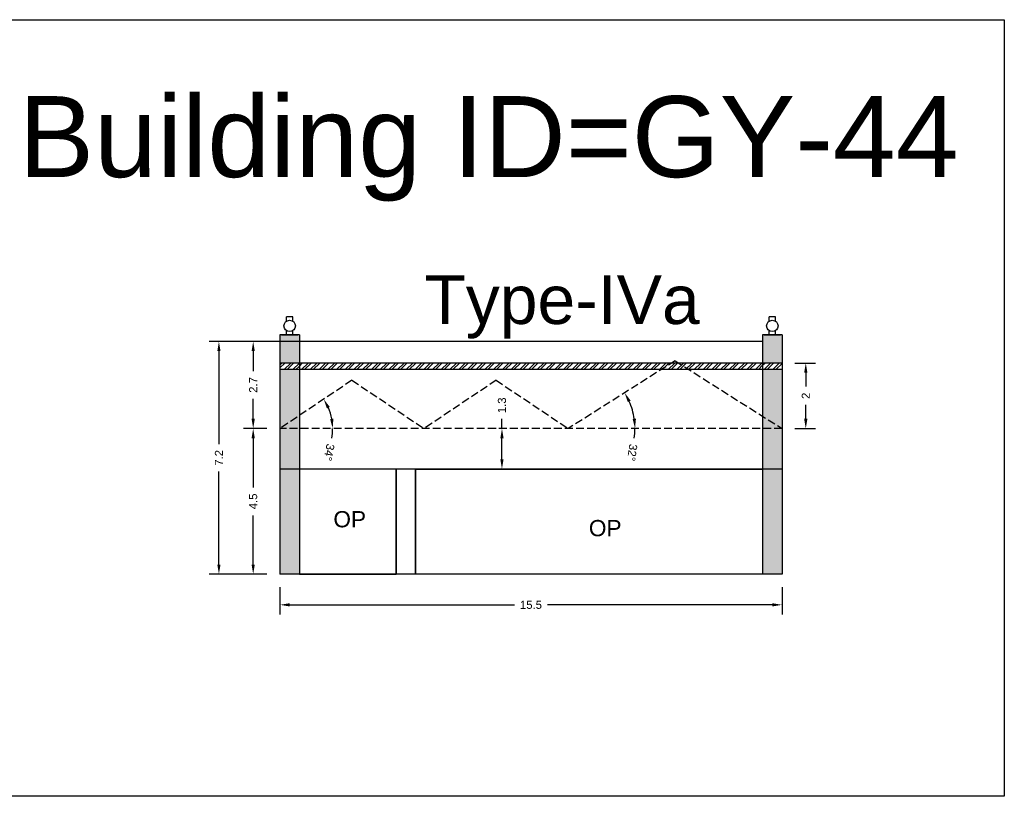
# Model space of a CAD drawing. Header units: metres. Extents: x 3416649 to 3417076, y -6712857 to -6712690.
# Tile 15 of 43: x 3416777 to 3416807, y -6712857 to -6712833. Entities that reach past the tile are written whole.
import ezdxf

# ---------------------------------------------------------------- set-up
doc = ezdxf.new("R2010")
doc.units = ezdxf.units.M
doc.linetypes.add('ACAD_ISO02W100', pattern=[15, 12, -3])
doc.layers.add('Dotted', color=7, linetype='ACAD_ISO02W100', plot=False)
doc.styles.get("Standard").update_dxf_attribs({"font": 'arial.ttf'})
doc.dimstyles.new('ISO-25', dxfattribs={"dimtxt": 0.25, "dimasz": 0.3, "dimexe": 0.3, "dimexo": 0.4, "dimgap": 0.2, "dimtad": 0, "dimdec": 1, "dimdsep": 46, "dimtxsty": 'Standard', "dimcen": 2.5, "dimadec": 0, "dimazin": 0, "dimtfac": 1, "dimtdec": 1, "dimtmove": 0, "dimatfit": 3, "dimfxl": 1, "dimarcsym": 0})
pattern_1 = [(45, (-9.313, 0), (-0.134703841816, 0.134703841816), []), (45, (-9.2232, 0), (-0.134703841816, 0.134703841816), [])]

# ---------------------------------------------------------------- blocks, each defined once
blk = doc.blocks.new('*D317')
at = {"color": 0, "lineweight": -2, "transparency": 16777216}
for p, q in [((3416784.715, -6712845.914), (3416783.99, -6712845.914)), ((3416784.29, -6712846.214), (3416784.29, -6712847.73)), ((3416784.29, -6712850.114), (3416784.29, -6712848.597)), ((3416784.715, -6712850.414), (3416783.99, -6712850.414))]:
    blk.add_line(p, q, dxfattribs=at)
at = {"color": 0, "transparency": 16777216}
for points in [[(3416784.24, -6712846.214), (3416784.34, -6712846.214), (3416784.29, -6712845.914)], [(3416784.24, -6712850.114), (3416784.34, -6712850.114), (3416784.29, -6712850.414)]]:
    blk.add_solid(points, dxfattribs=at)
at = {"layer": 'Defpoints', "color": 0, "transparency": 16777216}
for p in [(3416784.29, -6712845.914), (3416785.115, -6712845.914), (3416785.115, -6712850.414)]:
    blk.add_point(p, dxfattribs=at)
at = {"color": 0, "transparency": 16777216, "insert": (3416784.29, -6712848.164), "char_height": 0.25, "attachment_point": 5, "rotation": 90}
blk.add_mtext('4.5', dxfattribs=at)
blk = doc.blocks.new('*D318')
at = {"color": 0, "lineweight": -2, "transparency": 16777216}
for p, q in [((3416785.886, -6712843.224), (3416783.99, -6712843.224)), ((3416784.29, -6712843.524), (3416784.29, -6712844.139)), ((3416784.29, -6712845.614), (3416784.29, -6712844.999)), ((3416784.715, -6712845.914), (3416783.99, -6712845.914))]:
    blk.add_line(p, q, dxfattribs=at)
at = {"color": 0, "transparency": 16777216}
for points in [[(3416784.24, -6712843.524), (3416784.34, -6712843.524), (3416784.29, -6712843.224)], [(3416784.24, -6712845.614), (3416784.34, -6712845.614), (3416784.29, -6712845.914)]]:
    blk.add_solid(points, dxfattribs=at)
at = {"layer": 'Defpoints', "color": 0, "transparency": 16777216}
for p in [(3416784.29, -6712843.224), (3416786.286, -6712843.224), (3416785.115, -6712845.914)]:
    blk.add_point(p, dxfattribs=at)
at = {"color": 0, "transparency": 16777216, "insert": (3416784.29, -6712844.569), "char_height": 0.25, "attachment_point": 5, "rotation": 90}
blk.add_mtext('2.7', dxfattribs=at)
blk = doc.blocks.new('*D319')
at = {"color": 0, "lineweight": -2, "transparency": 16777216}
for p, q in [((3416785.886, -6712843.224), (3416782.932, -6712843.224)), ((3416783.232, -6712843.524), (3416783.232, -6712846.394)), ((3416783.232, -6712850.114), (3416783.232, -6712847.244)), ((3416784.715, -6712850.414), (3416782.932, -6712850.414))]:
    blk.add_line(p, q, dxfattribs=at)
at = {"color": 0, "transparency": 16777216}
for points in [[(3416783.182, -6712843.524), (3416783.282, -6712843.524), (3416783.232, -6712843.224)], [(3416783.182, -6712850.114), (3416783.282, -6712850.114), (3416783.232, -6712850.414)]]:
    blk.add_solid(points, dxfattribs=at)
at = {"layer": 'Defpoints', "color": 0, "transparency": 16777216}
for p in [(3416783.232, -6712843.224), (3416786.286, -6712843.224), (3416785.115, -6712850.414)]:
    blk.add_point(p, dxfattribs=at)
at = {"color": 0, "transparency": 16777216, "insert": (3416783.232, -6712846.819), "char_height": 0.25, "attachment_point": 5, "rotation": 90}
blk.add_mtext('7.2', dxfattribs=at)
blk = doc.blocks.new('*D320')
at = {"color": 0, "lineweight": -2, "transparency": 16777216}
for p, q in [((3416785.115, -6712850.814), (3416785.115, -6712851.658)), ((3416800.615, -6712850.814), (3416800.615, -6712851.658)), ((3416785.415, -6712851.358), (3416792.352, -6712851.358)), ((3416800.315, -6712851.358), (3416793.379, -6712851.358))]:
    blk.add_line(p, q, dxfattribs=at)
at = {"color": 0, "transparency": 16777216}
for points in [[(3416785.415, -6712851.308), (3416785.415, -6712851.408), (3416785.115, -6712851.358)], [(3416800.315, -6712851.308), (3416800.315, -6712851.408), (3416800.615, -6712851.358)]]:
    blk.add_solid(points, dxfattribs=at)
at = {"layer": 'Defpoints', "color": 0, "transparency": 16777216}
for p in [(3416785.115, -6712850.414), (3416800.615, -6712850.414), (3416800.615, -6712851.358)]:
    blk.add_point(p, dxfattribs=at)
at = {"color": 0, "transparency": 16777216, "insert": (3416792.865, -6712851.358), "char_height": 0.25, "attachment_point": 5}
blk.add_mtext('15.5', dxfattribs=at)
blk = doc.blocks.new('*D321')
at = {"color": 0, "lineweight": -2, "transparency": 16777216}
for start, end in [(10.5792, 23.2296), (349.4208, 360)]:
    blk.add_arc((3416785.115, -6712845.914), 1.627, start, end, dxfattribs=at)
at = {"color": 0, "transparency": 16777216}
for points in [[(3416786.567, -6712845.296), (3416786.655, -6712845.248), (3416786.467, -6712845.009)], [(3416786.765, -6712845.611), (3416786.665, -6712845.62), (3416786.743, -6712845.914)]]:
    blk.add_solid(points, dxfattribs=at)
at = {"layer": 'Defpoints', "color": 0, "transparency": 16777216}
for p in [(3416787.34, -6712844.424), (3416786.618, -6712845.29), (3416785.115, -6712845.914), (3416785.115, -6712845.914), (3416800.615, -6712845.914)]:
    blk.add_point(p, dxfattribs=at)
at = {"color": 0, "transparency": 16777216, "insert": (3416786.633, -6712846.65), "char_height": 0.25, "attachment_point": 5, "rotation": 259.4208}
blk.add_mtext('34°', dxfattribs=at)
blk = doc.blocks.new('*D322')
at = {"color": 0, "lineweight": -2, "transparency": 16777216}
for start, end in [(8.3461, 24.0014), (351.6539, 360)]:
    blk.add_arc((3416794.015, -6712845.914), 2.061, start, end, dxfattribs=at)
at = {"color": 0, "transparency": 16777216}
for points in [[(3416795.855, -6712845.099), (3416795.943, -6712845.052), (3416795.757, -6712844.811)], [(3416796.105, -6712845.611), (3416796.005, -6712845.618), (3416796.077, -6712845.914)]]:
    blk.add_solid(points, dxfattribs=at)
at = {"layer": 'Defpoints', "color": 0, "transparency": 16777216}
for p in [(3416797.315, -6712843.824), (3416795.933, -6712845.156), (3416785.115, -6712845.914), (3416794.015, -6712845.914), (3416800.615, -6712845.914)]:
    blk.add_point(p, dxfattribs=at)
at = {"color": 0, "transparency": 16777216, "insert": (3416795.99, -6712846.654), "char_height": 0.25, "attachment_point": 5, "rotation": 261.6539}
blk.add_mtext('32°', dxfattribs=at)
blk = doc.blocks.new('*D323')
at = {"color": 0, "lineweight": -2, "transparency": 16777216}
for p, q in [((3416791.969, -6712845.914), (3416791.969, -6712845.614)), ((3416791.79, -6712845.914), (3416791.669, -6712845.914)), ((3416791.969, -6712846.864), (3416791.969, -6712846.214)), ((3416791.79, -6712847.164), (3416791.669, -6712847.164))]:
    blk.add_line(p, q, dxfattribs=at)
at = {"color": 0, "transparency": 16777216}
for points in [[(3416791.919, -6712846.214), (3416792.019, -6712846.214), (3416791.969, -6712845.914)], [(3416791.919, -6712846.864), (3416792.019, -6712846.864), (3416791.969, -6712847.164)]]:
    blk.add_solid(points, dxfattribs=at)
at = {"layer": 'Defpoints', "color": 0, "transparency": 16777216}
for p in [(3416791.969, -6712845.914), (3416792.19, -6712845.914), (3416792.19, -6712847.164)]:
    blk.add_point(p, dxfattribs=at)
at = {"color": 0, "transparency": 16777216, "insert": (3416791.969, -6712845.198), "char_height": 0.25, "attachment_point": 5, "rotation": 90}
blk.add_mtext('1.3', dxfattribs=at)
blk = doc.blocks.new('*D324')
at = {"color": 0, "lineweight": -2, "transparency": 16777216}
for p, q in [((3416801.015, -6712843.894), (3416801.648, -6712843.894)), ((3416801.348, -6712844.194), (3416801.348, -6712844.621)), ((3416801.348, -6712845.614), (3416801.348, -6712845.187)), ((3416801.015, -6712845.914), (3416801.648, -6712845.914))]:
    blk.add_line(p, q, dxfattribs=at)
at = {"color": 0, "transparency": 16777216}
for points in [[(3416801.298, -6712844.194), (3416801.398, -6712844.194), (3416801.348, -6712843.894)], [(3416801.298, -6712845.614), (3416801.398, -6712845.614), (3416801.348, -6712845.914)]]:
    blk.add_solid(points, dxfattribs=at)
at = {"layer": 'Defpoints', "color": 0, "transparency": 16777216}
for p in [(3416800.615, -6712843.894), (3416801.348, -6712843.894), (3416800.615, -6712845.914)]:
    blk.add_point(p, dxfattribs=at)
at = {"color": 0, "transparency": 16777216, "insert": (3416801.348, -6712844.904), "char_height": 0.25, "attachment_point": 5, "rotation": 90}
blk.add_mtext('2', dxfattribs=at)

msp = doc.modelspace()

# ---------------------------------------------------------------- hatches: boundary and pattern name
h = msp.add_hatch(color=256)
h.dxf.hatch_style = 1
h.paths.add_polyline_path([(3416785.715, -6712843.024), (3416785.115, -6712843.024), (3416785.115, -6712843.894), (3416785.715, -6712843.894)])
h.paths.add_polyline_path([(3416785.715, -6712844.094), (3416785.115, -6712844.094), (3416785.115, -6712845.914), (3416785.715, -6712845.512)])
h.paths.add_polyline_path([(3416785.715, -6712845.914), (3416785.115, -6712845.914), (3416785.115, -6712847.164), (3416785.715, -6712847.164)])
h.paths.add_polyline_path([(3416785.715, -6712845.512), (3416785.115, -6712845.914), (3416785.715, -6712845.914)], flags=17)
h.paths.add_polyline_path([(3416785.715, -6712847.164), (3416785.115, -6712847.164), (3416785.115, -6712850.414), (3416785.715, -6712850.414)])
h = msp.add_hatch(color=256)
h.dxf.hatch_style = 1
h.paths.add_polyline_path([(3416800.015, -6712843.024), (3416800.615, -6712843.024), (3416800.615, -6712843.894), (3416800.015, -6712843.894)])
h.paths.add_polyline_path([(3416800.015, -6712844.094), (3416800.615, -6712844.094), (3416800.615, -6712845.914), (3416800.015, -6712845.512)])
h.paths.add_polyline_path([(3416800.015, -6712845.914), (3416800.615, -6712845.914), (3416800.615, -6712847.164), (3416800.015, -6712847.164)])
h.paths.add_polyline_path([(3416800.015, -6712845.512), (3416800.615, -6712845.914), (3416800.015, -6712845.914)], flags=17)
h.paths.add_polyline_path([(3416800.015, -6712847.164), (3416800.615, -6712847.164), (3416800.615, -6712850.414), (3416800.015, -6712850.414)])
h = msp.add_hatch()
h.set_pattern_fill('ANSI32', color=256, scale=0.02)
h.set_pattern_definition(pattern_1)
h.paths.add_polyline_path([(3416800.015, -6712843.894), (3416800.015, -6712844.094), (3416800.615, -6712844.094), (3416800.615, -6712843.894)])
h.paths.add_polyline_path([(3416785.115, -6712843.894), (3416785.115, -6712844.094), (3416785.715, -6712844.094), (3416785.715, -6712843.894)])
h = msp.add_hatch()
h.set_pattern_fill('ANSI32', color=256, scale=0.02)
h.set_pattern_definition(pattern_1)
h.paths.add_polyline_path([(3416797.205, -6712843.894), (3416794.015, -6712843.894), (3416794.015, -6712844.094), (3416796.889, -6712844.094)])
h.paths.add_polyline_path([(3416800.015, -6712843.894), (3416797.426, -6712843.894), (3416797.742, -6712844.094), (3416800.015, -6712844.094)])
h.paths.add_polyline_path([(3416797.426, -6712843.894), (3416797.205, -6712843.894), (3416796.889, -6712844.094), (3416797.742, -6712844.094)])
h.paths.add_polyline_path([(3416794.015, -6712843.894), (3416785.715, -6712843.894), (3416785.715, -6712844.094), (3416794.015, -6712844.094)])

# ---------------------------------------------------------------- linework, layer by layer
for points in [[(3416774.151, -6712833.29), (3416807.476, -6712833.29), (3416807.476, -6712857.27), (3416774.151, -6712857.27)], [(3416788.701, -6712847.164), (3416785.715, -6712847.164), (3416785.715, -6712850.414), (3416788.701, -6712850.414)], [(3416789.301, -6712847.164), (3416800.015, -6712847.164), (3416800.015, -6712850.414), (3416789.301, -6712850.414)]]:
    msp.add_lwpolyline(points, close=True)
for points in [[(3416785.315, -6712842.602), (3416785.315, -6712842.468)], [(3416785.515, -6712842.468), (3416785.315, -6712842.468)], [(3416785.515, -6712842.602), (3416785.515, -6712842.468)], [(3416800.215, -6712842.602), (3416800.215, -6712842.468)], [(3416800.415, -6712842.468), (3416800.215, -6712842.468)], [(3416800.415, -6712842.602), (3416800.415, -6712842.468)], [(3416785.315, -6712843.024), (3416785.315, -6712842.89)], [(3416785.515, -6712843.024), (3416785.515, -6712842.89)], [(3416800.215, -6712843.024), (3416800.215, -6712842.89)], [(3416800.415, -6712843.024), (3416800.415, -6712842.89)], [(3416785.115, -6712843.024), (3416785.115, -6712850.414)], [(3416785.715, -6712843.024), (3416785.115, -6712843.024)], [(3416785.165, -6712843.024), (3416785.665, -6712843.024)], [(3416785.715, -6712843.024), (3416785.715, -6712850.414)], [(3416800.015, -6712843.224), (3416785.715, -6712843.224)], [(3416800.015, -6712843.024), (3416800.015, -6712850.414)], [(3416800.615, -6712843.024), (3416800.015, -6712843.024)], [(3416800.065, -6712843.024), (3416800.565, -6712843.024)], [(3416800.615, -6712843.024), (3416800.615, -6712850.414)], [(3416800.615, -6712843.894), (3416785.115, -6712843.894)], [(3416800.615, -6712844.094), (3416785.115, -6712844.094)], [(3416800.615, -6712847.164), (3416785.115, -6712847.164)], [(3416788.701, -6712847.164), (3416788.701, -6712850.414)], [(3416789.301, -6712847.164), (3416789.301, -6712850.414)], [(3416800.615, -6712850.414), (3416785.115, -6712850.414)]]:
    msp.add_lwpolyline(points)
for centre in [(3416785.415, -6712842.746), (3416800.315, -6712842.746)]:
    msp.add_circle(centre, 0.176)
at = {"layer": 'Dotted', "ltscale": 0.02}
for points in [[(3416797.315, -6712843.824), (3416794.015, -6712845.914)], [(3416797.315, -6712843.824), (3416800.615, -6712845.914)], [(3416787.34, -6712844.424), (3416785.115, -6712845.914)], [(3416787.34, -6712844.424), (3416789.565, -6712845.914)], [(3416791.79, -6712844.424), (3416789.565, -6712845.914)], [(3416791.79, -6712844.424), (3416794.015, -6712845.914)], [(3416800.615, -6712845.914), (3416785.115, -6712845.914)]]:
    msp.add_lwpolyline(points, dxfattribs=at)

# ---------------------------------------------------------------- texts
at = {"attachment_point": 1}
for s, width, heights, insert, char_height in [('Building ID=GY-44', 67.86454, [0.517], (3416777.049, -6712835.65), 2.5), ('Type-IVa ', 9.99112, [0.517], (3416789.573, -6712841.186), 1.5), ('OP', 1.17554, [0], (3416786.765, -6712848.464), 0.5), ('OP', 1.17554, [0], (3416794.652, -6712848.738), 0.5)]:
    msp.add_mtext_dynamic_manual_height_columns(s, width=width, gutter_width=12.5, heights=heights, dxfattribs=dict(at, insert=insert, char_height=char_height))

# ---------------------------------------------------------------- dimensions: what is measured, and where the dimension line sits
for base, p1, p2, picture, middle in [((3416783.232, -6712843.224), (3416785.115, -6712850.414), (3416786.286, -6712843.224), '*D319', (3416783.232, -6712846.819)), ((3416784.29, -6712843.224), (3416785.115, -6712845.914), (3416786.286, -6712843.224), '*D318', (3416784.29, -6712844.569)), ((3416801.348, -6712843.894), (3416800.615, -6712845.914), (3416800.615, -6712843.894), '*D324', (3416801.348, -6712844.904)), ((3416791.969465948, -6712845.913949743), (3416792.18989837, -6712847.163949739), (3416792.18989837, -6712845.913949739), '*D323', (3416791.969465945, -6712845.19814142)), ((3416784.29, -6712845.914), (3416785.115, -6712850.414), (3416785.115, -6712845.914), '*D317', (3416784.29, -6712848.164))]:
    dim = msp.add_linear_dim(base=base, p1=p1, p2=p2, angle=90, dimstyle='ISO-25')
    dim.commit()
    dim.dimension.update_dxf_attribs({"geometry": picture, "text_midpoint": middle})
for base, line2, picture, middle in [((3416795.933, -6712845.156), ((3416797.315, -6712843.824), (3416794.015, -6712845.914)), '*D322', (3416795.99, -6712846.654)), ((3416786.618, -6712845.29), ((3416787.34, -6712844.424), (3416785.115, -6712845.914)), '*D321', (3416786.633, -6712846.65))]:
    dim = msp.add_angular_dim_2l(base=base, line1=((3416800.615, -6712845.914), (3416785.115, -6712845.914)), line2=line2, dimstyle='ISO-25')
    dim.commit()
    dim.dimension.update_dxf_attribs({"geometry": picture, "text_midpoint": middle})
dim = msp.add_linear_dim(base=(3416800.615, -6712851.358), p1=(3416785.115, -6712850.414), p2=(3416800.615, -6712850.414), dimstyle='ISO-25')
dim.commit()
dim.dimension.update_dxf_attribs({"geometry": '*D320', "text_midpoint": (3416792.865, -6712851.358)})

doc.saveas('drawing.dxf')
